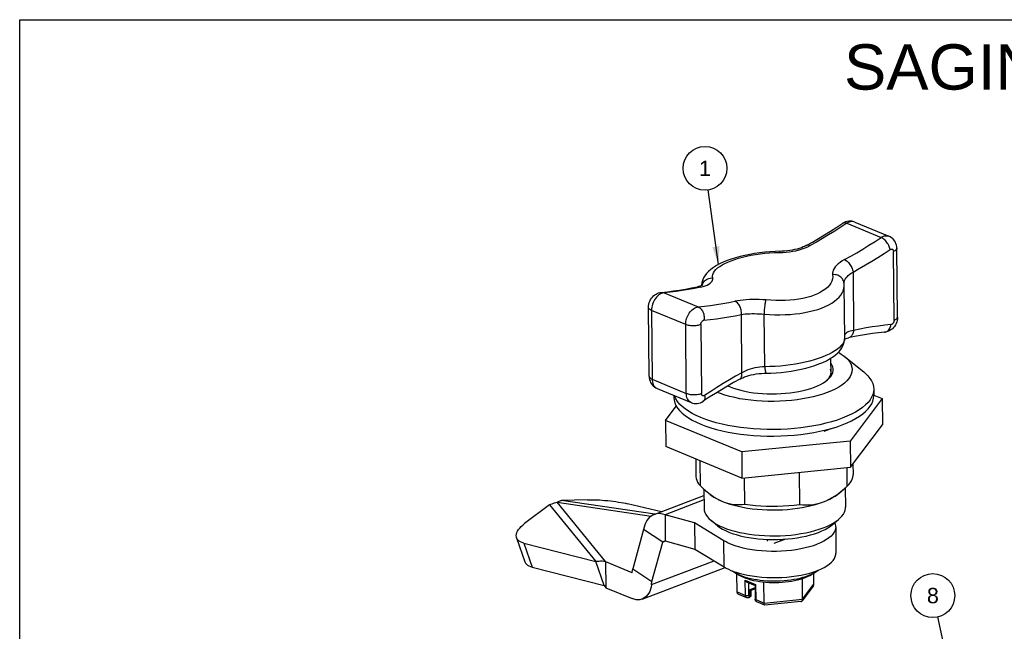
# Model space of a CAD drawing. Header units: inches. Extents: x 0 to 11, y 0 to 8.5.
# Tile 4 of 9: x 0 to 5.4, y 5.1 to 8.5. Entities that reach past the tile are written whole.
import ezdxf

# ---------------------------------------------------------------- set-up
doc = ezdxf.new("R2010")
doc.units = ezdxf.units.IN
doc.header["$LTSCALE"] = 0.605
doc.header["$MEASUREMENT"] = 0
doc.layers.get('0').update_dxf_attribs({"linetype": 'CONTINUOUS'})
doc.styles.get("Standard").update_dxf_attribs({"font": 'arial.ttf'})
doc.dimstyles.get("Standard").update_dxf_attribs({"dimtxt": 0.085, "dimasz": 0.1, "dimexe": 0.09, "dimexo": 0.07, "dimgap": 0.09, "dimtad": 0, "dimtih": 1, "dimtoh": 1, "dimdec": 3, "dimzin": 4, "dimdsep": 46, "dimtxsty": 'Standard', "dimblk": '_FILLED', "dimblk1": '_FILLED', "dimblk2": '_FILLED', "dimcen": 0.09, "dimadec": 3, "dimazin": 1, "dimtp": 0.001, "dimtm": 0.001, "dimtfac": 1, "dimtdec": 3, "dimtofl": 0, "dimtmove": 0, "dimatfit": 3, "dimldrblk": '_FILLED', "dimfxl": 0, "dimtolj": 1, "dimtzin": 4, "dimarcsym": 0})

# ---------------------------------------------------------------- blocks, each defined once
blk = doc.blocks.new('_FILLED')
at = {"color": 0, "linetype": 'ByBlock'}
blk.add_solid([(0, 0), (-1, 0.2), (-1, -0.2)], dxfattribs=at)
blk = doc.blocks.new('BALLOON_BL1', base_point=(3.7774, 7.68))
at = {"color": 2, "linetype": 'Continuous'}
blk.add_circle((3.7774, 7.68), 0.1209, dxfattribs=at)
at = {"color": 2, "linetype": 'Continuous', "insert": (3.7115, 7.7225), "char_height": 0.085, "width": 0.131766, "attachment_point": 1, "line_spacing_factor": 0.9}
blk.add_mtext(' 1 ', dxfattribs=at)
blk = doc.blocks.new('BALLOON_BL6', base_point=(5.0331, 5.3226))
at = {"color": 2, "linetype": 'Continuous'}
blk.add_circle((5.0331, 5.3226), 0.1209, dxfattribs=at)
at = {"color": 2, "linetype": 'Continuous', "insert": (4.9673, 5.3651), "char_height": 0.085, "width": 0.131766, "attachment_point": 1, "line_spacing_factor": 0.9}
blk.add_mtext(' 8 ', dxfattribs=at)

msp = doc.modelspace()

# ---------------------------------------------------------------- linework, layer by layer
at = {"color": 7, "linetype": 'Continuous'}
for p, q in [((0, 0), (0, 8.5)), ((0, 8.5), (11, 8.5)), ((4.6026, 7.3835), (4.7913, 7.3053)), ((4.5592, 7.3765), (4.7479, 7.2983)), ((4.3355, 7.2545), (4.3355, 7.2545)), ((4.8194, 6.8418), (4.8159, 7.2212)), ((4.838, 6.8591), (4.8345, 7.2385)), ((4.5931, 7.1078), (4.596, 6.7855)), ((3.7363, 7.0265), (3.7363, 7.0265)), ((3.7598, 7.0336), (3.7609, 7.0375)), ((4.5434, 7.0479), (4.5434, 7.0479)), ((4.5471, 6.745), (4.5444, 7.0332)), ((4.5444, 7.0331), (4.5444, 7.0332)), ((3.5515, 6.9932), (3.7402, 6.915)), ((3.4696, 6.5325), (3.4662, 6.9119)), ((3.4822, 6.8961), (3.4856, 6.5166)), ((3.6709, 6.8178), (3.4822, 6.8961)), ((3.9806, 6.5515), (3.9777, 6.8737)), ((4.1069, 6.5851), (4.1043, 6.875)), ((3.6743, 6.4384), (3.6709, 6.8178)), ((3.7543, 6.8174), (3.7578, 6.438)), ((4.5471, 6.745), (4.547, 6.7421)), ((4.5678, 6.7445), (4.5678, 6.7445)), ((4.4693, 6.6314), (4.4701, 6.5438)), ((4.5448, 6.6434), (4.6521, 6.5562)), ((3.4856, 6.5166), (3.6743, 6.4384)), ((3.9686, 6.5165), (3.9686, 6.5165)), ((4.446, 6.5074), (4.4533, 6.5145)), ((3.5128, 6.4657), (3.7015, 6.3875)), ((4.443, 6.505), (4.4519, 6.512)), ((4.7071, 6.4622), (4.7074, 6.4261)), ((3.605, 6.4275), (3.6051, 6.4161)), ((4.7544, 6.4097), (4.5772, 6.1753)), ((4.7074, 6.4292), (4.7544, 6.4097)), ((4.7544, 6.4097), (4.7557, 6.2652)), ((3.5595, 6.2893), (3.6192, 6.3683)), ((3.5595, 6.2893), (3.5608, 6.1447)), ((3.9797, 6.1151), (3.5595, 6.2893)), ((4.5785, 6.0307), (4.7557, 6.2652)), ((3.981, 5.9705), (3.5608, 6.1447)), ((4.5772, 6.1753), (3.9797, 6.1151)), ((4.5772, 6.1753), (4.5785, 6.0307)), ((3.9797, 6.1151), (3.981, 5.9705)), ((3.7263, 6.0761), (3.7272, 5.9835)), ((3.7485, 6.0669), (3.7498, 5.9295)), ((3.981, 5.9705), (4.5785, 6.0307)), ((4.5613, 5.9257), (4.5603, 6.0289)), ((4.5927, 6.0496), (4.5933, 5.9914)), ((3.9968, 5.8271), (3.9955, 5.972)), ((4.2967, 6.0023), (4.2983, 5.8257)), ((4.5931, 5.9854), (4.5933, 5.9914)), ((4.5423, 5.909), (4.5613, 5.9257)), ((4.5506, 5.9164), (4.5516, 5.8103)), ((3.7711, 5.9098), (3.7721, 5.8032)), ((3.8061, 5.8806), (3.789, 5.8945)), ((4.5162, 5.887), (4.5423, 5.909)), ((3.8468, 5.7077), (3.811, 5.7367)), ((4.4787, 5.7134), (4.514, 5.7431)), ((3.9602, 5.4381), (3.9396, 5.4509)), ((3.9541, 5.3428), (3.9532, 5.4424)), ((3.9584, 5.4406), (3.9709, 5.4351)), ((3.9602, 5.4381), (3.9659, 5.4347)), ((4.3702, 5.4418), (4.3905, 5.455)), ((4.3776, 5.3855), (4.3771, 5.4463)), ((4.0003, 5.3237), (3.9995, 5.4068)), ((3.9995, 5.4068), (4.0562, 5.3833)), ((4.0105, 5.3963), (4.053, 5.3787)), ((4.0164, 5.3939), (4.017, 5.3236)), ((4.053, 5.3791), (4.0537, 5.3034)), ((4.0562, 5.3833), (4.0569, 5.3002)), ((4.1031, 5.2811), (4.102, 5.3977)), ((4.3739, 5.375), (4.3122, 5.2934)), ((4.3148, 5.3024), (4.3138, 5.4164)), ((4.3148, 5.3024), (4.3776, 5.3855)), ((3.9541, 5.3428), (4.0003, 5.3237)), ((4.0071, 5.311), (3.9646, 5.3286)), ((4.0228, 5.3186), (4.0261, 5.3198)), ((4.0258, 5.356), (4.0531, 5.3664)), ((4.0261, 5.3198), (4.0258, 5.356)), ((4.0532, 5.3602), (4.0296, 5.3512)), ((4.0296, 5.3515), (4.0298, 5.3233)), ((4.0222, 5.3121), (4.0189, 5.3109)), ((4.0569, 5.3002), (4.1031, 5.2811)), ((4.1063, 5.2699), (4.0637, 5.2875)), ((4.1031, 5.2811), (4.3148, 5.3024)), ((4.3057, 5.2898), (4.1071, 5.2697))]:
    msp.add_line(p, q, dxfattribs=at)
at = {"color": 6, "linetype": 'Continuous'}
for p, q in [((3.4969, 5.7698), (3.7715, 5.8742)), ((2.9208, 5.8227), (2.783, 5.7198)), ((2.9208, 5.8227), (3.1757, 5.51)), ((3.2291, 5.5104), (2.9625, 5.8376)), ((2.9625, 5.8376), (3.4807, 5.7611)), ((3.1292, 5.8515), (2.9859, 5.8475)), ((3.5012, 5.7714), (2.9859, 5.8475)), ((3.5379, 5.7854), (3.3508, 5.8292)), ((3.7717, 5.8503), (3.557, 5.7686)), ((3.557, 5.7686), (3.5583, 5.624)), ((3.7194, 5.7232), (3.557, 5.7686)), ((3.7194, 5.7232), (3.7207, 5.5787)), ((3.8818, 5.6248), (3.7194, 5.7232)), ((4.4975, 5.7021), (4.4988, 5.5575)), ((3.4387, 5.6873), (3.3786, 5.4698)), ((3.5451, 5.6181), (3.4387, 5.6873)), ((2.7388, 5.642), (2.7839, 5.5097)), ((2.7794, 5.6118), (2.8245, 5.4795)), ((2.7794, 5.6118), (3.1757, 5.51)), ((3.485, 5.4007), (3.5451, 5.6181)), ((3.5597, 5.6237), (3.5451, 5.6181)), ((3.5583, 5.624), (3.7207, 5.5787)), ((3.8832, 5.4803), (3.8818, 5.6248)), ((4.2202, 5.6341), (4.1558, 5.6096)), ((3.7207, 5.5787), (3.8832, 5.4803)), ((3.2208, 5.3776), (3.1757, 5.51)), ((3.2291, 5.5104), (3.2304, 5.3659)), ((3.2291, 5.5104), (3.3737, 5.4505)), ((3.4828, 5.3832), (3.8271, 5.5142)), ((2.8245, 5.4795), (3.2208, 5.3776)), ((3.3737, 5.4505), (3.376, 5.4514)), ((3.3764, 5.4524), (3.3786, 5.4698)), ((3.3786, 5.4698), (3.485, 5.4007)), ((3.4311, 5.3032), (3.8885, 5.4772)), ((3.2208, 5.3776), (3.2304, 5.3659)), ((3.4828, 5.3832), (3.485, 5.4007)), ((3.2304, 5.3659), (3.375, 5.3059))]:
    msp.add_line(p, q, dxfattribs=at)
at = {"color": 7, "linetype": 'Continuous'}
for points in [[(4.6026, 7.3835), (4.5948, 7.3862), (4.5866, 7.3879), (4.5782, 7.3887), (4.5696, 7.3884), (4.561, 7.387), (4.5526, 7.3845), (4.5443, 7.381), (4.5364, 7.3764)], [(4.6026, 7.3835), (4.598, 7.385), (4.592, 7.3861), (4.5857, 7.3862), (4.5791, 7.3852), (4.5724, 7.3833), (4.5657, 7.3804), (4.5592, 7.3765)], [(4.3355, 7.2545), (4.3692, 7.2733), (4.4028, 7.2927), (4.4364, 7.3128), (4.4698, 7.3334), (4.5031, 7.3546), (4.5364, 7.3764)], [(4.5592, 7.3765), (4.5259, 7.3546), (4.4924, 7.3334), (4.4589, 7.3127), (4.4253, 7.2927), (4.3916, 7.2732), (4.3578, 7.2543)], [(4.5592, 7.3765), (4.5547, 7.3781), (4.5505, 7.379), (4.5465, 7.3793), (4.5429, 7.3789), (4.5395, 7.378), (4.5364, 7.3764)], [(4.5465, 7.1761), (4.5803, 7.195), (4.614, 7.2144), (4.6476, 7.2345), (4.6811, 7.2552), (4.7146, 7.2764), (4.7479, 7.2983)], [(4.7479, 7.2983), (4.7542, 7.302), (4.7605, 7.3048), (4.7668, 7.3068), (4.7729, 7.3078), (4.7789, 7.308), (4.7846, 7.3073), (4.7902, 7.3057), (4.7913, 7.3053)], [(4.7983, 7.2322), (4.7969, 7.2378), (4.795, 7.2436), (4.7928, 7.2492), (4.7901, 7.2549), (4.7871, 7.2605), (4.7837, 7.266), (4.7799, 7.2713), (4.7759, 7.2764), (4.7715, 7.2812), (4.7669, 7.2857), (4.7622, 7.2896), (4.7574, 7.2931), (4.7526, 7.296), (4.7479, 7.2983)], [(4.8345, 7.2385), (4.8339, 7.2477), (4.8323, 7.2564), (4.8298, 7.2647), (4.8265, 7.2724), (4.8223, 7.2796), (4.8174, 7.2861), (4.8118, 7.292), (4.8055, 7.2972), (4.7987, 7.3017), (4.7913, 7.3053)], [(4.1635, 7.221), (4.1347, 7.2194), (4.1064, 7.217), (4.0785, 7.2138), (4.051, 7.2098), (4.0239, 7.2051), (3.9972, 7.1996), (3.9712, 7.1933), (3.946, 7.1864), (3.9218, 7.1788), (3.899, 7.1705), (3.8777, 7.1618), (3.858, 7.1526), (3.8401, 7.1429), (3.8239, 7.1327), (3.8095, 7.1222), (3.7968, 7.1112), (3.7858, 7.0996), (3.7765, 7.0875), (3.769, 7.0748), (3.7632, 7.0616), (3.7593, 7.0481), (3.7574, 7.0346), (3.7573, 7.0326)], [(4.3355, 7.2545), (4.3288, 7.251), (4.319, 7.2465), (4.3083, 7.2421), (4.2967, 7.2381), (4.2844, 7.2344), (4.2715, 7.2311), (4.258, 7.2282), (4.2441, 7.2259), (4.23, 7.224), (4.2156, 7.2227), (4.2011, 7.2219), (4.1635, 7.221)], [(4.1863, 7.2153), (4.2051, 7.2157), (4.2238, 7.217), (4.2424, 7.2191), (4.2607, 7.2219), (4.2787, 7.2255), (4.2961, 7.2299), (4.3128, 7.235), (4.3288, 7.2408), (4.3437, 7.2473), (4.3578, 7.2543)], [(4.1898, 7.2216), (4.1889, 7.2213), (4.188, 7.2201), (4.1872, 7.2181), (4.1863, 7.2153)], [(4.3355, 7.2545), (4.3367, 7.2552), (4.3404, 7.2564), (4.3444, 7.257), (4.3487, 7.2568), (4.3531, 7.2559), (4.3578, 7.2543)], [(4.5931, 7.1078), (4.6275, 7.127), (4.6618, 7.1468), (4.6961, 7.1673), (4.7303, 7.1883), (4.7643, 7.21), (4.7983, 7.2322)], [(4.7983, 7.2322), (4.8004, 7.2334), (4.8025, 7.2342), (4.8046, 7.2346), (4.8067, 7.2346), (4.8086, 7.2341), (4.8104, 7.2333), (4.812, 7.2321), (4.8133, 7.2305), (4.8144, 7.2285), (4.8152, 7.2263), (4.8157, 7.2239), (4.8159, 7.2212)], [(4.8345, 7.2385), (4.8345, 7.2381), (4.834, 7.2355), (4.8328, 7.2329), (4.8308, 7.2303), (4.8281, 7.2278), (4.8247, 7.2254), (4.8206, 7.2232), (4.8159, 7.2212)], [(3.8196, 7.0758), (3.8189, 7.0851), (3.8204, 7.0944), (3.824, 7.1036), (3.8297, 7.1127), (3.8373, 7.1216), (3.8468, 7.1303), (3.8582, 7.1388), (3.8714, 7.1471), (3.8864, 7.1551), (3.9031, 7.1628), (3.9212, 7.1702), (3.9408, 7.1772), (3.9618, 7.1837), (3.9839, 7.1898), (4.0069, 7.1953), (4.0308, 7.2002), (4.0554, 7.2045), (4.0807, 7.2082), (4.1067, 7.2111), (4.1331, 7.2133), (4.1596, 7.2147), (4.1863, 7.2153)], [(4.5465, 7.1761), (4.5336, 7.1686), (4.522, 7.1608), (4.5116, 7.1526), (4.5026, 7.1443), (4.4951, 7.1358), (4.489, 7.1272), (4.4846, 7.1186), (4.4817, 7.11), (4.4805, 7.1016), (4.4809, 7.0931)], [(4.5465, 7.1761), (4.551, 7.1739), (4.5556, 7.1711), (4.56, 7.1678), (4.5643, 7.164), (4.5685, 7.1597), (4.5725, 7.155), (4.5764, 7.1499), (4.5799, 7.1444), (4.5832, 7.1386), (4.5861, 7.1325), (4.5886, 7.1263), (4.5906, 7.1201), (4.5921, 7.1139), (4.5931, 7.1078)], [(3.7537, 7.0246), (3.7666, 7.0277), (3.7783, 7.0314), (3.7887, 7.0356), (3.7978, 7.0403), (3.8053, 7.0454), (3.8114, 7.051), (3.8159, 7.0568), (3.8187, 7.0629), (3.82, 7.0692), (3.8196, 7.0758)], [(3.7609, 7.0375), (3.7635, 7.0433), (3.7667, 7.0488), (3.7705, 7.054), (3.775, 7.0589), (3.7801, 7.0632), (3.7858, 7.067), (3.792, 7.0703), (3.7986, 7.0728), (3.8054, 7.0746), (3.8125, 7.0756), (3.8196, 7.0758)], [(4.4809, 7.0931), (4.4816, 7.0812), (4.4801, 7.0695), (4.4766, 7.0578), (4.4709, 7.0464), (4.4633, 7.0354), (4.4538, 7.0248), (4.4424, 7.0147), (4.4292, 7.0051), (4.4142, 6.9961), (4.3976, 6.9878), (4.3794, 6.9802), (4.3599, 6.9734), (4.3389, 6.9675), (4.3168, 6.9624), (4.2938, 6.9582), (4.2699, 6.9549), (4.2452, 6.9524), (4.2199, 6.9509), (4.1939, 6.9503), (4.1675, 6.9505), (4.141, 6.9517), (4.1142, 6.9536)], [(4.5434, 7.0479), (4.5422, 7.0543), (4.5402, 7.06), (4.5376, 7.0654), (4.5343, 7.0705), (4.5303, 7.0752), (4.5257, 7.0796), (4.5206, 7.0834), (4.5148, 7.0868), (4.5086, 7.0895), (4.502, 7.0915), (4.4951, 7.0928), (4.488, 7.0934), (4.4809, 7.0931)], [(4.5436, 7.0467), (4.5436, 7.0486), (4.5446, 7.0551), (4.5468, 7.0617), (4.5502, 7.0684), (4.5547, 7.0752), (4.5604, 7.0819), (4.5671, 7.0886), (4.5748, 7.0951), (4.5835, 7.1015), (4.5931, 7.1078)], [(3.5369, 6.9955), (3.5699, 6.999), (3.603, 7.0032), (3.6362, 7.008), (3.6695, 7.0135), (3.7028, 7.0197), (3.7363, 7.0265)], [(3.7537, 7.0246), (3.7198, 7.0177), (3.686, 7.0115), (3.6522, 7.0059), (3.6186, 7.001), (3.585, 6.9968), (3.5515, 6.9932)], [(3.7649, 7.0361), (3.7654, 7.0367), (3.7655, 7.0368), (3.7646, 7.0362), (3.7627, 7.0351), (3.7597, 7.0336), (3.7553, 7.0318), (3.7496, 7.0299), (3.7425, 7.0279), (3.7363, 7.0265)], [(3.7537, 7.0246), (3.7492, 7.0261), (3.7447, 7.0269), (3.7403, 7.027), (3.7363, 7.0265)], [(4.1043, 6.875), (4.1328, 6.8731), (4.1615, 6.8721), (4.1901, 6.8719), (4.2185, 6.8725), (4.2465, 6.8741), (4.274, 6.8765), (4.3008, 6.8798), (4.3269, 6.884), (4.352, 6.8891), (4.376, 6.895), (4.3988, 6.9017), (4.4203, 6.9092), (4.4404, 6.9175), (4.459, 6.9265), (4.476, 6.9362), (4.4912, 6.9465), (4.5047, 6.9573), (4.5163, 6.9686), (4.5259, 6.9803), (4.5336, 6.9924), (4.5393, 7.0047), (4.5429, 7.0171), (4.5444, 7.0296), (4.5444, 7.0331)], [(4.5444, 7.0332), (4.5444, 7.0349), (4.5443, 7.0387), (4.544, 7.0426), (4.5436, 7.0464), (4.5434, 7.0479)], [(3.4662, 6.9119), (3.4666, 6.9209), (3.4679, 6.9299), (3.4703, 6.9388), (3.4736, 6.9474), (3.4777, 6.9555), (3.4825, 6.963), (3.488, 6.9699), (3.494, 6.976), (3.5004, 6.9813), (3.5073, 6.9858), (3.5144, 6.9895), (3.5217, 6.9923), (3.5292, 6.9943), (3.5369, 6.9955)], [(3.5515, 6.9932), (3.5452, 6.9921), (3.5388, 6.9901), (3.5326, 6.9873), (3.5265, 6.9837), (3.5206, 6.9794), (3.5149, 6.9743), (3.5094, 6.9685), (3.5042, 6.9621), (3.4994, 6.9551), (3.4951, 6.9475), (3.4912, 6.9393), (3.488, 6.9308), (3.4854, 6.9221), (3.4836, 6.9133), (3.4825, 6.9046), (3.4822, 6.8961)], [(3.5369, 6.9955), (3.542, 6.9955), (3.5468, 6.9947), (3.5515, 6.9932)], [(4.1142, 6.9536), (4.0954, 6.9551), (4.0767, 6.956), (4.0581, 6.9564), (4.0397, 6.9563), (4.0217, 6.9557), (4.0043, 6.9547), (3.9875, 6.9532), (3.9715, 6.9513), (3.9565, 6.949), (3.9424, 6.9464)], [(4.1043, 6.875), (4.1046, 6.8814), (4.105, 6.888), (4.1055, 6.8946), (4.1061, 6.9013), (4.1067, 6.9079), (4.1074, 6.9144), (4.1082, 6.9208), (4.109, 6.9269), (4.1098, 6.9327), (4.1107, 6.9382), (4.1116, 6.943), (4.1125, 6.9473), (4.1134, 6.9508), (4.1142, 6.9536)], [(3.4822, 6.8961), (3.4779, 6.898), (3.4743, 6.9002), (3.4713, 6.9024), (3.469, 6.9048), (3.4674, 6.9072), (3.4664, 6.9098), (3.4662, 6.9119)], [(3.6709, 6.8178), (3.6712, 6.826), (3.6721, 6.8343), (3.6738, 6.8426), (3.6761, 6.8507), (3.6789, 6.8586), (3.6823, 6.8664), (3.6863, 6.8739), (3.6909, 6.881), (3.6959, 6.8878), (3.7015, 6.894), (3.7074, 6.8996), (3.7137, 6.9045), (3.7203, 6.9086), (3.727, 6.9117), (3.7336, 6.9138), (3.7402, 6.915)], [(3.7402, 6.915), (3.7737, 6.9185), (3.8073, 6.9228), (3.841, 6.9277), (3.8747, 6.9332), (3.9085, 6.9395), (3.9424, 6.9464)], [(3.7402, 6.915), (3.7447, 6.9127), (3.7489, 6.9098), (3.7529, 6.9064), (3.7566, 6.9024), (3.76, 6.8979), (3.7631, 6.8928), (3.7658, 6.8874), (3.7682, 6.8815), (3.77, 6.8752), (3.7714, 6.8686), (3.7723, 6.8619), (3.7727, 6.8551), (3.7724, 6.8484), (3.7717, 6.8417)], [(3.9777, 6.8737), (3.978, 6.8801), (3.9779, 6.8865), (3.9772, 6.8929), (3.9761, 6.8992), (3.9745, 6.9054), (3.9724, 6.9115), (3.9699, 6.9173), (3.967, 6.9229), (3.9636, 6.9282), (3.9599, 6.9331), (3.9559, 6.9373), (3.9516, 6.941), (3.9471, 6.944), (3.9424, 6.9464)], [(3.7543, 6.8174), (3.7545, 6.8202), (3.7549, 6.823), (3.7557, 6.8258), (3.7567, 6.8286), (3.7581, 6.8312), (3.7596, 6.8336), (3.7613, 6.8358), (3.7633, 6.8377), (3.7653, 6.8393), (3.7674, 6.8405), (3.7695, 6.8413), (3.7717, 6.8417)], [(3.7717, 6.8417), (3.8058, 6.8454), (3.84, 6.8497), (3.8743, 6.8547), (3.9087, 6.8603), (3.9432, 6.8667), (3.9777, 6.8737)], [(3.9777, 6.8737), (3.9882, 6.8751), (3.9994, 6.8762), (4.0111, 6.8771), (4.0235, 6.8777), (4.0363, 6.878), (4.0496, 6.8781), (4.0631, 6.8778), (4.0768, 6.8772), (4.0906, 6.8762), (4.1043, 6.875)], [(4.838, 6.8591), (4.8376, 6.8501), (4.8362, 6.8411), (4.8338, 6.8322), (4.8305, 6.8236), (4.8265, 6.8155), (4.8216, 6.808), (4.8162, 6.8011), (4.8102, 6.795), (4.8037, 6.7897), (4.7969, 6.7852), (4.7898, 6.7815), (4.7824, 6.7787), (4.7749, 6.7767), (4.7673, 6.7755)], [(4.8194, 6.8418), (4.8192, 6.839), (4.8188, 6.8362), (4.818, 6.8334), (4.817, 6.8307), (4.8156, 6.8281), (4.8141, 6.8256), (4.8124, 6.8235), (4.8104, 6.8216), (4.8084, 6.82), (4.8063, 6.8188), (4.8042, 6.8179), (4.802, 6.8175)], [(4.8194, 6.8418), (4.8239, 6.8437), (4.8279, 6.8458), (4.8312, 6.8481), (4.8339, 6.8504), (4.8359, 6.8528), (4.8372, 6.8554), (4.8379, 6.8579), (4.838, 6.8591)], [(3.7543, 6.8174), (3.7493, 6.8157), (3.7438, 6.8142), (3.7381, 6.813), (3.7321, 6.8121), (3.7259, 6.8114), (3.7195, 6.8109), (3.713, 6.8108), (3.7064, 6.8109), (3.6998, 6.8113), (3.6934, 6.8121), (3.6872, 6.8131), (3.6813, 6.8144), (3.6758, 6.816), (3.6709, 6.8178)], [(4.596, 6.7855), (4.5863, 6.7838), (4.5776, 6.7816), (4.5699, 6.7791), (4.5632, 6.7761), (4.5575, 6.7729), (4.553, 6.7692), (4.5496, 6.7653), (4.5473, 6.7611), (4.5469, 6.7595)], [(4.596, 6.7855), (4.5952, 6.7794), (4.5938, 6.7736), (4.5921, 6.7682), (4.5899, 6.7633), (4.5873, 6.7588), (4.5843, 6.7548), (4.581, 6.7514), (4.5773, 6.7485), (4.5732, 6.7463), (4.5689, 6.7448), (4.5678, 6.7445)], [(4.802, 6.8175), (4.7679, 6.8139), (4.7337, 6.8096), (4.6994, 6.8046), (4.665, 6.7989), (4.6305, 6.7926), (4.596, 6.7855)], [(4.7673, 6.7755), (4.7707, 6.7761), (4.7751, 6.7774), (4.7793, 6.7794), (4.7833, 6.7821), (4.7871, 6.7854), (4.7906, 6.7895), (4.7938, 6.7941), (4.7966, 6.7993), (4.7989, 6.805), (4.8007, 6.8111), (4.802, 6.8175)], [(4.547, 6.7421), (4.5455, 6.7319), (4.5419, 6.7218), (4.5362, 6.7117), (4.5285, 6.7018), (4.5189, 6.6919), (4.5073, 6.6823), (4.4938, 6.6729), (4.4786, 6.6637), (4.4616, 6.6549), (4.443, 6.6464), (4.4229, 6.6383), (4.4014, 6.6306), (4.3786, 6.6233), (4.3546, 6.6166), (4.3295, 6.6104), (4.3035, 6.6047), (4.2766, 6.5998), (4.2491, 6.5954), (4.2211, 6.5918), (4.1927, 6.589), (4.1641, 6.5869), (4.1355, 6.5856), (4.1069, 6.5851)], [(4.1404, 6.55), (4.1692, 6.5515), (4.1975, 6.5539), (4.2255, 6.5571), (4.253, 6.5611), (4.2801, 6.5659), (4.3068, 6.5714), (4.3328, 6.5776), (4.358, 6.5846), (4.3822, 6.5922), (4.405, 6.6004), (4.4264, 6.6092), (4.4461, 6.6184), (4.464, 6.6281), (4.4802, 6.6382), (4.4946, 6.6488), (4.5073, 6.6598), (4.5183, 6.6714), (4.5276, 6.6835), (4.5351, 6.6962), (4.5409, 6.7094), (4.5448, 6.7229), (4.5468, 6.7364), (4.5471, 6.7451)], [(4.5468, 6.7384), (4.5488, 6.7392), (4.5545, 6.7411), (4.5616, 6.7431), (4.5678, 6.7445)], [(4.7673, 6.7755), (4.7343, 6.772), (4.7011, 6.7678), (4.6679, 6.763), (4.6347, 6.7575), (4.6013, 6.7513), (4.5678, 6.7445)], [(4.5448, 6.6434), (4.557, 6.6326), (4.5679, 6.6206), (4.5765, 6.6083), (4.5827, 6.5958), (4.5866, 6.5831), (4.588, 6.5703), (4.587, 6.5574), (4.5837, 6.5446), (4.5779, 6.5319), (4.5697, 6.5195), (4.5593, 6.5072), (4.5465, 6.4953), (4.5316, 6.4837), (4.5145, 6.4726), (4.4954, 6.4621), (4.4744, 6.4521), (4.4515, 6.4427)], [(4.5125, 6.6653), (4.5285, 6.6554), (4.5448, 6.6434)], [(4.1069, 6.5851), (4.0933, 6.5845), (4.0796, 6.5832), (4.0659, 6.5813), (4.0524, 6.5788), (4.0392, 6.5757), (4.0264, 6.5719), (4.014, 6.5676), (4.0022, 6.5628), (3.9911, 6.5574), (3.9806, 6.5515)], [(4.1069, 6.5851), (4.1074, 6.579), (4.1079, 6.5733), (4.1085, 6.5682), (4.1092, 6.5636), (4.1099, 6.5595), (4.1107, 6.5561), (4.1115, 6.5533), (4.1124, 6.5512), (4.1133, 6.5499), (4.1142, 6.5494), (4.1144, 6.5494)], [(4.4643, 6.5238), (4.472, 6.5336), (4.4778, 6.5436), (4.4817, 6.5538), (4.4835, 6.5641), (4.4833, 6.5744), (4.481, 6.5847), (4.4767, 6.5948), (4.4705, 6.6047), (4.4696, 6.6057)], [(4.472, 6.5577), (4.4716, 6.5632), (4.4699, 6.5711)], [(3.4696, 6.5325), (3.4702, 6.5233), (3.4718, 6.5146), (3.4743, 6.5063), (3.4777, 6.4986), (3.4818, 6.4914), (3.4867, 6.4849), (3.4923, 6.479), (3.4986, 6.4738), (3.5055, 6.4693), (3.5128, 6.4657)], [(3.4696, 6.5325), (3.4697, 6.531), (3.4705, 6.5284), (3.4721, 6.5258), (3.4744, 6.5233), (3.4775, 6.5209), (3.4812, 6.5187), (3.4856, 6.5166)], [(3.4856, 6.5166), (3.486, 6.5087), (3.4872, 6.5012), (3.489, 6.4943), (3.4914, 6.4879), (3.4943, 6.4822), (3.4979, 6.4771), (3.502, 6.4727), (3.5066, 6.469)], [(3.9686, 6.5165), (3.9349, 6.4977), (3.9013, 6.4783), (3.8678, 6.4582), (3.8343, 6.4376), (3.801, 6.4164), (3.7677, 6.3946)], [(3.9806, 6.5515), (3.9462, 6.5323), (3.9119, 6.5124), (3.8776, 6.492), (3.8434, 6.4709), (3.8094, 6.4493), (3.7754, 6.427)], [(3.9686, 6.5165), (3.9698, 6.5172), (3.9728, 6.5195), (3.9753, 6.5225), (3.9775, 6.5261), (3.9792, 6.5303), (3.9803, 6.5349), (3.981, 6.5401), (3.9811, 6.5456), (3.9806, 6.5515)], [(3.9686, 6.5165), (3.9754, 6.52), (3.9852, 6.5245), (3.9959, 6.5289), (4.0074, 6.5329), (4.0197, 6.5366), (4.0326, 6.5399), (4.0461, 6.5428), (4.06, 6.5451), (4.0742, 6.547), (4.0886, 6.5483), (4.103, 6.5491), (4.1404, 6.55)], [(4.4519, 6.512), (4.4546, 6.5143), (4.4643, 6.5238)], [(4.4533, 6.5145), (4.4608, 6.524), (4.4664, 6.5337), (4.4701, 6.5435)], [(4.4701, 6.5435), (4.4718, 6.5533), (4.472, 6.5577)], [(4.6521, 6.5562), (4.6608, 6.5488), (4.6747, 6.535), (4.6862, 6.5209), (4.6952, 6.5065), (4.7018, 6.4918), (4.7057, 6.477), (4.7071, 6.4622)], [(3.5066, 6.469), (3.5118, 6.4662), (3.5128, 6.4657)], [(3.9038, 6.4797), (3.9159, 6.4743), (3.9343, 6.4673), (3.9541, 6.4609), (3.975, 6.4551), (3.9971, 6.4501), (4.0201, 6.4457), (4.044, 6.4421), (4.0686, 6.4392), (4.0936, 6.4371), (4.1192, 6.4358), (4.1449, 6.4352), (4.1707, 6.4355), (4.1964, 6.4366), (4.2217, 6.4385), (4.2465, 6.4411), (4.2709, 6.4445), (4.2947, 6.4487), (4.3177, 6.4536), (4.3396, 6.4592), (4.3604, 6.4654), (4.3801, 6.4723)], [(4.3801, 6.4723), (4.3982, 6.4798), (4.4147, 6.4877), (4.4297, 6.4962), (4.443, 6.505)], [(4.7071, 6.4622), (4.7059, 6.4472), (4.7022, 6.4323), (4.6959, 6.4175), (4.6871, 6.403), (4.6758, 6.3886), (4.6621, 6.3746), (4.6461, 6.361), (4.6277, 6.3478), (4.6072, 6.3351), (4.5845, 6.3231), (4.5599, 6.3116), (4.5334, 6.3008)], [(3.6051, 6.4161), (3.6065, 6.4013), (3.6105, 6.3865), (3.617, 6.3718), (3.626, 6.3574), (3.6375, 6.3433), (3.6514, 6.3296), (3.6676, 6.3162), (3.6862, 6.3034), (3.707, 6.291), (3.7298, 6.2793), (3.7546, 6.2683), (3.7813, 6.258), (3.8097, 6.2484), (3.8398, 6.2397), (3.8713, 6.2318), (3.9041, 6.2248), (3.9381, 6.2187), (3.9731, 6.2135), (4.0089, 6.2093), (4.0454, 6.2061), (4.0825, 6.2039), (4.1199, 6.2027), (4.1575, 6.2025), (4.1951, 6.2033), (4.2325, 6.2051), (4.2695, 6.208), (4.306, 6.2118), (4.3418, 6.2166), (4.3769, 6.2224), (4.4109, 6.2291), (4.4438, 6.2368), (4.4753, 6.2453), (4.5053, 6.2545), (4.5337, 6.2647)], [(4.5334, 6.3008), (4.5051, 6.2907), (4.4752, 6.2814), (4.4437, 6.273), (4.411, 6.2654), (4.3771, 6.2587), (4.3421, 6.2529), (4.3063, 6.248), (4.2697, 6.2442), (4.2326, 6.2413), (4.1952, 6.2395), (4.1576, 6.2386), (4.12, 6.2388), (4.0825, 6.24), (4.0454, 6.2422), (4.0089, 6.2454), (3.9729, 6.2496), (3.9379, 6.2548), (3.9039, 6.2609), (3.871, 6.2679), (3.8395, 6.2758), (3.8094, 6.2846), (3.781, 6.2941), (3.7543, 6.3044), (3.7295, 6.3155), (3.7066, 6.3272), (3.6859, 6.3395), (3.6674, 6.3523), (3.6511, 6.3657), (3.6372, 6.3794), (3.6257, 6.3936), (3.6167, 6.408), (3.6102, 6.4226), (3.6093, 6.4257)], [(3.6743, 6.4384), (3.6791, 6.4366), (3.6844, 6.4351), (3.6899, 6.4338), (3.6957, 6.4328), (3.7018, 6.432), (3.7081, 6.4316), (3.7146, 6.4313), (3.7212, 6.4314), (3.7278, 6.4318), (3.7344, 6.4325), (3.7408, 6.4334), (3.7468, 6.4347), (3.7525, 6.4362), (3.7578, 6.438)], [(3.7015, 6.3875), (3.6974, 6.3895), (3.6925, 6.3929), (3.6881, 6.3971), (3.6841, 6.4023), (3.6807, 6.4083), (3.678, 6.415), (3.676, 6.4223), (3.6748, 6.4302), (3.6743, 6.4384)], [(3.7754, 6.427), (3.7733, 6.4258), (3.7712, 6.425), (3.7691, 6.4246), (3.767, 6.4247), (3.7651, 6.4251), (3.7633, 6.4259), (3.7617, 6.4272), (3.7604, 6.4288), (3.7593, 6.4307), (3.7585, 6.4329), (3.758, 6.4353), (3.7578, 6.438)], [(3.7754, 6.427), (3.7763, 6.4216), (3.7766, 6.4165), (3.7765, 6.4119), (3.7758, 6.4076), (3.7747, 6.4037), (3.773, 6.4003), (3.7709, 6.3974), (3.7684, 6.3951), (3.7677, 6.3946)], [(4.0299, 6.4002), (3.9993, 6.4042), (3.9696, 6.409), (3.9409, 6.4147), (3.9134, 6.4212), (3.8872, 6.4286), (3.8625, 6.4367), (3.8442, 6.4437)], [(4.3156, 6.4073), (4.2851, 6.4028), (4.2539, 6.3992), (4.2222, 6.3965), (4.19, 6.3947), (4.1577, 6.3939), (4.1253, 6.394), (4.093, 6.3952), (4.0612, 6.3972), (4.0299, 6.4002)], [(4.4515, 6.4427), (4.427, 6.4341), (4.4011, 6.4262), (4.3738, 6.4191), (4.3452, 6.4128), (4.3156, 6.4073)], [(4.5337, 6.2647), (4.5603, 6.2755), (4.5849, 6.2869), (4.6075, 6.299), (4.6281, 6.3117), (4.6465, 6.3249), (4.6625, 6.3385), (4.6762, 6.3525), (4.6874, 6.3668), (4.6962, 6.3814), (4.7025, 6.3961), (4.7063, 6.411), (4.7074, 6.4261)], [(3.7015, 6.3875), (3.7093, 6.3848), (3.7175, 6.3831), (3.7259, 6.3823), (3.7345, 6.3826), (3.7431, 6.384), (3.7516, 6.3865), (3.7598, 6.39), (3.7677, 6.3946)], [(4.4665, 6.2429), (4.4526, 6.2358), (4.4329, 6.2271)], [(3.7272, 5.9835), (3.7273, 5.9793), (3.7288, 5.9691), (3.7318, 5.959), (3.7363, 5.949), (3.7423, 5.9392), (3.7498, 5.9295)], [(4.5613, 5.9257), (4.5703, 5.9353), (4.5778, 5.9451), (4.5839, 5.955), (4.5884, 5.9651), (4.5915, 5.9752), (4.5931, 5.9854)], [(3.7498, 5.9295), (3.7664, 5.914), (3.7824, 5.8999), (3.789, 5.8945)], [(3.789, 5.8945), (3.7977, 5.8876), (3.8127, 5.8765), (3.8283, 5.866), (3.8439, 5.8567), (3.8589, 5.8488), (3.8736, 5.8422)], [(3.8061, 5.8806), (3.8136, 5.8748), (3.8266, 5.8661), (3.8409, 5.8577), (3.8566, 5.8497), (3.8736, 5.8422)], [(4.4301, 5.8395), (4.4457, 5.846), (4.4617, 5.8537), (4.4781, 5.8629), (4.4947, 5.8732), (4.5106, 5.8842), (4.5268, 5.8964), (4.5423, 5.909)], [(4.4301, 5.8395), (4.4484, 5.8469), (4.4653, 5.8547), (4.4809, 5.863), (4.4952, 5.8716), (4.508, 5.8806), (4.5162, 5.887)], [(3.8736, 5.8422), (3.8883, 5.8366), (3.9033, 5.832), (3.9187, 5.8285), (3.9343, 5.826), (3.9493, 5.8247), (3.9644, 5.8245), (3.9803, 5.8253), (3.9968, 5.8271)], [(3.8736, 5.8422), (3.8937, 5.8344), (3.915, 5.8274), (3.9376, 5.8209), (3.9613, 5.8151), (3.986, 5.81), (4.0116, 5.8056), (4.038, 5.8019), (4.065, 5.7991), (4.0925, 5.797), (4.1203, 5.7956), (4.1483, 5.7951), (4.1764, 5.7954), (4.2044, 5.7964), (4.2322, 5.7983), (4.2596, 5.8009), (4.2865, 5.8043), (4.3128, 5.8084), (4.3383, 5.8133), (4.3629, 5.8189), (4.3865, 5.8251), (4.4089, 5.832), (4.4301, 5.8395)], [(3.9968, 5.8271), (4.0258, 5.8231), (4.0554, 5.82), (4.0855, 5.8177), (4.116, 5.8162), (4.1467, 5.8156), (4.1775, 5.8159), (4.2083, 5.8171), (4.2387, 5.8191), (4.2688, 5.822), (4.2983, 5.8257)], [(4.2983, 5.8257), (4.316, 5.8237), (4.3331, 5.8227), (4.3493, 5.8228), (4.3653, 5.824), (4.3819, 5.8263), (4.3984, 5.8297), (4.4145, 5.8341), (4.4301, 5.8395)], [(4.514, 5.7431), (4.5226, 5.7509), (4.5322, 5.7614), (4.5399, 5.772), (4.5457, 5.7828), (4.5495, 5.7938), (4.5514, 5.8048), (4.5516, 5.8103)], [(3.7721, 5.8032), (3.7731, 5.7928), (3.7763, 5.7812), (3.7816, 5.7699), (3.7891, 5.7587), (3.7987, 5.7478), (3.811, 5.7367)], [(3.811, 5.7367), (3.824, 5.7271), (3.8396, 5.7173)], [(3.8396, 5.7173), (3.8569, 5.7081), (3.876, 5.6995), (3.8967, 5.6914), (3.9189, 5.684), (3.9424, 5.6773), (3.9672, 5.6713), (3.9931, 5.6661), (4.02, 5.6617), (4.0476, 5.658), (4.0759, 5.6553), (4.1047, 5.6534), (4.1338, 5.6523), (4.163, 5.6521), (4.1923, 5.6528), (4.2214, 5.6544), (4.2501, 5.6568), (4.2783, 5.6601), (4.3059, 5.6642), (4.3327, 5.6691), (4.3585, 5.6748), (4.3832, 5.6812), (4.4067, 5.6883), (4.4287, 5.6961)], [(3.8468, 5.7077), (3.8587, 5.6988), (3.8734, 5.6897), (3.8898, 5.6811), (3.9079, 5.673), (3.9276, 5.6656), (3.9486, 5.6588), (3.9709, 5.6527), (3.9944, 5.6473), (4.019, 5.6427), (4.0444, 5.6388), (4.0705, 5.6358), (4.0972, 5.6335), (4.1243, 5.6321), (4.1516, 5.6316), (4.1791, 5.6319), (4.2065, 5.6331), (4.2334, 5.6351), (4.2599, 5.6379), (4.2859, 5.6415), (4.3113, 5.646), (4.3357, 5.6512), (4.3591, 5.6571), (4.3812, 5.6638), (4.4021, 5.6711)], [(4.4021, 5.6711), (4.4214, 5.6791), (4.439, 5.6875), (4.4549, 5.6965), (4.4691, 5.7059), (4.4787, 5.7134)], [(4.4287, 5.6961), (4.4483, 5.7041), (4.4664, 5.7126)], [(4.4664, 5.7126), (4.483, 5.7216), (4.4979, 5.731), (4.5111, 5.7408), (4.514, 5.7431)], [(3.9287, 5.4584), (3.9367, 5.4528), (3.9396, 5.4509)], [(3.9396, 5.4509), (3.947, 5.4466), (3.9584, 5.4406)], [(3.9659, 5.4347), (3.9767, 5.429), (3.9886, 5.4237)], [(3.9709, 5.4351), (3.9844, 5.4299), (3.9988, 5.4251), (4.014, 5.4207), (4.03, 5.4168), (4.0467, 5.4134), (4.064, 5.4104), (4.0818, 5.4079), (4.1, 5.406), (4.1186, 5.4046), (4.1374, 5.4037), (4.1563, 5.4033), (4.1753, 5.4035), (4.1942, 5.4042), (4.2129, 5.4055), (4.2315, 5.4072), (4.2496, 5.4095), (4.2674, 5.4123), (4.2846, 5.4156), (4.3012, 5.4194), (4.3171, 5.4236), (4.3323, 5.4282), (4.3465, 5.4333), (4.3599, 5.4388)], [(3.9886, 5.4237), (4.0016, 5.4187), (4.0153, 5.4142), (4.0299, 5.4101), (4.0453, 5.4064), (4.0613, 5.4032), (4.0779, 5.4005), (4.095, 5.3984), (4.1124, 5.3967), (4.1302, 5.3955), (4.1482, 5.3949), (4.1663, 5.3948), (4.1844, 5.3953), (4.2023, 5.3963), (4.22, 5.3978), (4.2374, 5.3998), (4.2544, 5.4023), (4.2709, 5.4054), (4.2868, 5.4089), (4.302, 5.4128), (4.3165, 5.4172), (4.3301, 5.4221), (4.3428, 5.4272), (4.3545, 5.4328), (4.3651, 5.4387), (4.3702, 5.4418)], [(4.3599, 5.4388), (4.3722, 5.4446), (4.3835, 5.4507), (4.3905, 5.455)], [(4.3905, 5.455), (4.3937, 5.4571), (4.4014, 5.4628)], [(3.9995, 5.4068), (4.0009, 5.4046), (4.0024, 5.4027), (4.0038, 5.4011), (4.0052, 5.3997), (4.0069, 5.3984), (4.0085, 5.3973), (4.0099, 5.3966), (4.0105, 5.3963)], [(4.0562, 5.3833), (4.055, 5.3822), (4.0542, 5.3813), (4.0536, 5.3805), (4.0532, 5.3799), (4.053, 5.3793), (4.053, 5.3791)], [(4.3739, 5.375), (4.375, 5.3767), (4.3762, 5.379), (4.3771, 5.3813), (4.3775, 5.3835), (4.3776, 5.3855)], [(3.9646, 5.3286), (3.9625, 5.3296), (3.9602, 5.3311), (3.9584, 5.3327), (3.9569, 5.3345), (3.9556, 5.3366), (3.9548, 5.3387), (3.9543, 5.3408), (3.9541, 5.3428)], [(4.0071, 5.311), (4.0062, 5.3114), (4.0048, 5.3124), (4.0035, 5.3137), (4.0024, 5.3152), (4.0015, 5.317), (4.0009, 5.3191), (4.0005, 5.3213), (4.0003, 5.3237)], [(4.0003, 5.3237), (4.0017, 5.3232), (4.0032, 5.3228), (4.0048, 5.3225), (4.0066, 5.3224), (4.0084, 5.3223), (4.0102, 5.3223), (4.012, 5.3225), (4.0138, 5.3227), (4.0155, 5.3231), (4.017, 5.3236)], [(4.0228, 5.3186), (4.0219, 5.3183), (4.021, 5.3183), (4.0202, 5.3184), (4.0194, 5.3187), (4.0187, 5.3191), (4.0181, 5.3198), (4.0176, 5.3206), (4.0173, 5.3215), (4.0171, 5.3225), (4.017, 5.3236)], [(4.0228, 5.3186), (4.0227, 5.3169), (4.0224, 5.3154), (4.022, 5.3141), (4.0214, 5.3129), (4.0206, 5.312), (4.0196, 5.3112), (4.0189, 5.3109)], [(4.0298, 5.3233), (4.0297, 5.3216), (4.0294, 5.32), (4.0288, 5.3184), (4.0281, 5.317), (4.0272, 5.3158), (4.0263, 5.3148), (4.0253, 5.3139), (4.0243, 5.3132), (4.0232, 5.3126), (4.0222, 5.3121)], [(4.0222, 5.3121), (4.0228, 5.3124), (4.0238, 5.3131), (4.0246, 5.3141), (4.0253, 5.3153), (4.0257, 5.3166), (4.026, 5.3182), (4.0261, 5.3198)], [(4.0258, 5.356), (4.027, 5.3548), (4.028, 5.3538), (4.0287, 5.353), (4.0292, 5.3524), (4.0295, 5.3519), (4.0296, 5.3515)], [(4.0261, 5.3198), (4.0272, 5.3203), (4.0281, 5.3208), (4.0288, 5.3214), (4.0293, 5.3219), (4.0297, 5.3225), (4.0298, 5.3232), (4.0298, 5.3233)], [(4.0189, 5.3109), (4.0169, 5.3103), (4.0149, 5.3099), (4.0129, 5.3098), (4.0109, 5.3099), (4.009, 5.3103), (4.0071, 5.311)], [(4.0537, 5.3034), (4.0538, 5.3029), (4.0541, 5.3022), (4.0548, 5.3015), (4.0557, 5.3008), (4.0569, 5.3002)], [(4.0637, 5.2875), (4.0617, 5.2885), (4.0598, 5.2899), (4.0581, 5.2915), (4.0566, 5.2934), (4.0554, 5.2956), (4.0545, 5.298), (4.0539, 5.3006), (4.0537, 5.3034)], [(4.0569, 5.3002), (4.0571, 5.2979), (4.0574, 5.2957), (4.058, 5.2938), (4.0588, 5.2921), (4.0599, 5.2905), (4.0611, 5.2892), (4.0625, 5.2881)], [(4.1063, 5.2699), (4.1057, 5.2703), (4.105, 5.2711), (4.1044, 5.2722), (4.1039, 5.2735), (4.1036, 5.2752), (4.1033, 5.2771), (4.1031, 5.2791), (4.1031, 5.2811)], [(4.1071, 5.2697), (4.1064, 5.2698), (4.1063, 5.2699)], [(4.3057, 5.2898), (4.3074, 5.2901), (4.3092, 5.2908), (4.3107, 5.2918), (4.312, 5.2931), (4.3122, 5.2934)], [(4.3122, 5.2934), (4.313, 5.2946), (4.3139, 5.2964), (4.3144, 5.2984), (4.3147, 5.3004), (4.3148, 5.3024)]]:
    msp.add_lwpolyline(points, dxfattribs=at)
at = {"color": 6, "linetype": 'Continuous'}
for points in [[(2.9208, 5.8227), (2.9276, 5.8261), (2.9345, 5.8291), (2.9414, 5.8317), (2.9484, 5.834), (2.9554, 5.836), (2.9625, 5.8376)], [(2.9625, 5.8376), (2.9664, 5.8402), (2.9703, 5.8424), (2.9743, 5.8442), (2.9782, 5.8457), (2.982, 5.8468), (2.9859, 5.8475)], [(3.1292, 5.8515), (3.1409, 5.8517), (3.1534, 5.8516), (3.1667, 5.8513), (3.1808, 5.8508), (3.1953, 5.85), (3.2103, 5.849), (3.2255, 5.8477), (3.2409, 5.8463), (3.2562, 5.8446), (3.2714, 5.8428), (3.2862, 5.8408), (3.3006, 5.8387), (3.3143, 5.8365), (3.3274, 5.8341), (3.3395, 5.8317), (3.3508, 5.8292)], [(3.4969, 5.7698), (3.4904, 5.7669), (3.481, 5.7614), (3.4722, 5.7544), (3.4643, 5.7461), (3.4572, 5.7364), (3.4511, 5.7256), (3.4459, 5.7138), (3.4418, 5.7009), (3.4387, 5.6873)], [(3.557, 5.7686), (3.5453, 5.7721), (3.5336, 5.7742), (3.5222, 5.7747), (3.5112, 5.7736), (3.5005, 5.771), (3.4969, 5.7698)], [(2.7388, 5.642), (2.7375, 5.6473), (2.737, 5.6546), (2.738, 5.6623), (2.7404, 5.6702), (2.7442, 5.6784), (2.7494, 5.6867), (2.756, 5.6951), (2.7638, 5.7034), (2.7728, 5.7117), (2.783, 5.7198)], [(4.4975, 5.7021), (4.4969, 5.6938), (4.4941, 5.6828), (4.4891, 5.672), (4.4818, 5.6613), (4.4723, 5.6509), (4.4607, 5.6409), (4.4472, 5.6312), (4.4317, 5.6221), (4.4144, 5.6134), (4.3953, 5.6054), (4.3747, 5.5979), (4.3527, 5.5912), (4.3294, 5.5852), (4.3049, 5.58), (4.2795, 5.5755), (4.2532, 5.5719), (4.2263, 5.5692), (4.199, 5.5674), (4.1714, 5.5664), (4.144, 5.5664), (4.1166, 5.5672), (4.0894, 5.569), (4.0626, 5.5716), (4.0365, 5.5752), (4.0113, 5.5795), (3.9871, 5.5847), (3.964, 5.5908)], [(4.4921, 5.7247), (4.4955, 5.7158), (4.4974, 5.7048), (4.4975, 5.7021)], [(2.7794, 5.6118), (2.7695, 5.6149), (2.761, 5.6186), (2.7536, 5.6231), (2.7475, 5.6283), (2.7427, 5.6341), (2.7394, 5.6405), (2.7388, 5.642)], [(3.5451, 5.6181), (3.547, 5.6195), (3.5491, 5.6208), (3.5513, 5.6219), (3.5529, 5.6226)], [(3.5529, 5.6226), (3.5536, 5.6228), (3.5559, 5.6235), (3.5583, 5.624)], [(3.964, 5.5908), (3.9482, 5.5956), (3.9332, 5.6007), (3.919, 5.6063), (3.9056, 5.6122), (3.8933, 5.6183), (3.8818, 5.6248)], [(4.3974, 5.4611), (4.4164, 5.4692), (4.4336, 5.4778), (4.449, 5.487), (4.4625, 5.4967), (4.474, 5.5067), (4.4833, 5.517), (4.4905, 5.5277), (4.4955, 5.5385), (4.4982, 5.5494), (4.4988, 5.5575)], [(2.7839, 5.5097), (2.7845, 5.5081), (2.7878, 5.5018), (2.7926, 5.496), (2.7987, 5.4908), (2.8061, 5.4863), (2.8146, 5.4826), (2.8245, 5.4795)], [(3.2291, 5.5104), (3.2201, 5.5112), (3.2111, 5.5117), (3.2021, 5.5117), (3.1932, 5.5115), (3.1844, 5.5109), (3.1757, 5.51)], [(3.3737, 5.4505), (3.3744, 5.4503), (3.3749, 5.4504), (3.3751, 5.4504)], [(3.3751, 5.4504), (3.3755, 5.4506), (3.3759, 5.451), (3.3762, 5.4516), (3.3764, 5.4524)], [(3.8832, 5.4803), (3.8946, 5.4738), (3.907, 5.4676), (3.9203, 5.4617), (3.9345, 5.4562), (3.9495, 5.451), (3.9653, 5.4462)], [(3.9653, 5.4462), (3.9883, 5.4402), (4.0123, 5.435), (4.0374, 5.4307), (4.0635, 5.4271), (4.0902, 5.4245), (4.1174, 5.4227), (4.1448, 5.4218), (4.1724, 5.4218), (4.2001, 5.4228), (4.2276, 5.4246), (4.2546, 5.4274), (4.2811, 5.431), (4.3067, 5.4355), (4.3313, 5.4408), (4.3547, 5.4468), (4.3768, 5.4536), (4.3974, 5.4611)], [(3.4828, 5.3832), (3.4804, 5.3697), (3.477, 5.3572), (3.4726, 5.3456), (3.4672, 5.3351), (3.4609, 5.3258), (3.4537, 5.3178), (3.4458, 5.3111), (3.4371, 5.3059), (3.4311, 5.3032)], [(3.4311, 5.3032), (3.4278, 5.3021), (3.418, 5.2998), (3.4077, 5.299), (3.397, 5.2998), (3.3862, 5.3021), (3.375, 5.3059)]]:
    msp.add_lwpolyline(points, dxfattribs=at)
at = {"color": 7, "linetype": 'Continuous'}
for major_axis, ratio, start_param, end_param in [((-0.1693, 2.5941), 0.049852, -0.631155, -0.625367), ((0.1127, 2.5928), 0.053783, 0.623625, 0.629768)]:
    msp.add_ellipse((4.1826, 3.5242), major_axis=major_axis, ratio=ratio, start_param=start_param, end_param=end_param, dxfattribs=at)

# ---------------------------------------------------------------- block references
at = {"color": 2, "linetype": 'Continuous'}
for name, p in [('BALLOON_BL1', (3.7774, 7.68)), ('BALLOON_BL6', (5.0331, 5.3226))]:
    msp.add_blockref(name, p, dxfattribs=at)

# ---------------------------------------------------------------- texts
at = {"color": 2, "linetype": 'Continuous', "insert": (7.7061, 8.364), "char_height": 0.25, "width": 6.314126, "attachment_point": 2, "line_spacing_factor": 0.9}
msp.add_mtext('SAGINAW CONTROL & ENGINEERING\\PSCE-113347', dxfattribs=at)

# ---------------------------------------------------------------- leaders
at = {"color": 2, "linetype": 'Continuous'}
for points in [[(3.8513, 7.1491), (3.7941, 7.5603)], [(5.2005, 4.5808), (5.0598, 5.2047)]]:
    msp.add_leader(points, dimstyle='Standard', override={"dimtad": 0}, dxfattribs=at)

doc.saveas('drawing.dxf')
